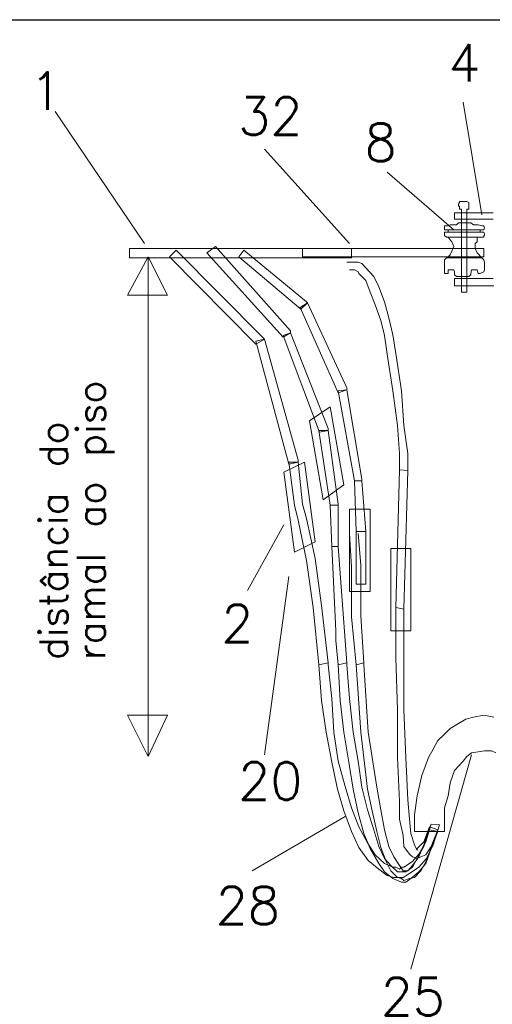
# Model space of a CAD drawing. Header units: metres. Extents: x -81 to 1042, y -541 to 334.
# Tile 60 of 130: x 330.1 to 331.29, y 156.8 to 159.28. Entities that reach past the tile are written whole.
import ezdxf

# ---------------------------------------------------------------- set-up
doc = ezdxf.new("R2010")
doc.units = ezdxf.units.M
doc.layers.add('LAYER 1', color=7, linetype='Continuous', lineweight=20)
doc.layers.add('P-CONTORNO', color=4, linetype='Continuous', lineweight=30)
doc.styles.add('txt', font='txt.shx')

msp = doc.modelspace()

# ---------------------------------------------------------------- linework, layer by layer
at = {"layer": 'LAYER 1', "color": 7}
for p, q in [((331.2633, 158.7891), (331.2161, 159.0724)), ((330.4134, 158.7164), (330.1887, 159.0488)), ((330.93, 158.7164), (330.7156, 158.9543)), ((331.1925, 158.7513), (331.0244, 158.8958)), ((331.2114, 158.8221), (331.2066, 158.8221)), ((331.2066, 158.8221), (331.2066, 158.8202)), ((331.2227, 158.8221), (331.2114, 158.8221)), ((331.2255, 158.8221), (331.2227, 158.8221)), ((331.2303, 158.8202), (331.2255, 158.8221)), ((331.2066, 158.8202), (331.2038, 158.8155)), ((331.2038, 158.8155), (331.2038, 158.8108)), ((331.2038, 158.8108), (331.2066, 158.8108)), ((331.2066, 158.8108), (331.2066, 158.8032)), ((331.2066, 158.8032), (331.2114, 158.8032)), ((331.2114, 158.8032), (331.2114, 158.5936)), ((331.2255, 158.5936), (331.2255, 158.8032)), ((331.2255, 158.8032), (331.2303, 158.8032)), ((331.2303, 158.8032), (331.2303, 158.8202)), ((331.1689, 158.7513), (331.1689, 158.7607)), ((331.1689, 158.7607), (331.1736, 158.7607)), ((331.2633, 158.7513), (331.1689, 158.7513)), ((331.1783, 158.7466), (331.1783, 158.7513)), ((331.1783, 158.7513), (331.2633, 158.7513)), ((331.2038, 158.7683), (331.235, 158.7683)), ((331.2633, 158.7513), (331.2586, 158.7513)), ((331.2586, 158.7513), (331.2586, 158.7447)), ((331.2633, 158.7607), (331.268, 158.7607)), ((331.268, 158.7513), (331.2633, 158.7513)), ((331.268, 158.7607), (331.2699, 158.756)), ((331.2699, 158.756), (331.268, 158.7513)), ((331.1689, 158.7371), (331.1689, 158.7447)), ((331.1689, 158.7447), (331.268, 158.7447)), ((331.1736, 158.7324), (331.1689, 158.7371)), ((331.1783, 158.7447), (331.1783, 158.7466)), ((331.2633, 158.7447), (331.1783, 158.7447)), ((331.2586, 158.7447), (331.2633, 158.7447)), ((331.268, 158.7447), (331.2699, 158.74)), ((331.2699, 158.7371), (331.268, 158.7371)), ((331.268, 158.7371), (331.268, 158.7324)), ((331.2699, 158.74), (331.2699, 158.7371)), ((331.251, 158.7211), (331.2463, 158.7164)), ((331.2463, 158.7164), (331.2463, 158.7041)), ((331.2463, 158.7041), (331.251, 158.6928)), ((330.4229, 158.6833), (330.4229, 157.4246)), ((331.1689, 158.6408), (331.1689, 158.6758)), ((331.1783, 158.6805), (331.2586, 158.6805)), ((331.2633, 158.6805), (331.1783, 158.6805)), ((331.251, 158.6928), (331.2633, 158.6805)), ((331.2633, 158.6805), (331.268, 158.6758)), ((331.268, 158.6758), (331.2699, 158.6692)), ((331.1783, 158.6503), (331.1783, 158.6408)), ((331.2369, 158.6503), (331.235, 158.6408)), ((331.251, 158.6503), (331.2369, 158.6503)), ((331.2539, 158.6408), (331.251, 158.6503)), ((331.2699, 158.6692), (331.2699, 158.655)), ((331.1783, 158.6408), (331.1689, 158.6408)), ((331.1944, 158.638), (331.1944, 158.6408)), ((331.1991, 158.6333), (331.1944, 158.638)), ((331.2303, 158.6333), (331.1991, 158.6333)), ((331.235, 158.638), (331.2303, 158.6333)), ((331.235, 158.6408), (331.235, 158.638)), ((331.2586, 158.6408), (331.2539, 158.6408)), ((331.268, 158.6455), (331.2586, 158.6408)), ((331.2114, 158.5936), (331.2255, 158.5936)), ((330.8289, 158.2697), (330.8809, 158.3056)), ((330.8809, 158.3056), (330.9158, 158.1092)), ((330.8639, 158.0714), (330.8289, 158.2697)), ((330.7647, 158.1404), (330.8167, 158.1658)), ((330.8167, 158.1658), (330.8431, 157.9657)), ((330.7912, 157.9392), (330.7647, 158.1404)), ((330.9158, 158.1092), (330.8639, 158.0714)), ((330.9819, 158.0478), (330.93, 158.0478)), ((330.93, 158.0478), (330.93, 157.8401)), ((330.9819, 157.8401), (330.9819, 158.0478)), ((330.7647, 158.0082), (330.6731, 157.8429)), ((330.8431, 157.9657), (330.7912, 157.9392)), ((331.0839, 157.9487), (331.0338, 157.9487)), ((331.0338, 157.9487), (331.0338, 157.7409)), ((331.0839, 157.7409), (331.0839, 157.9487)), ((330.777, 157.8778), (330.7156, 157.4293)), ((330.93, 157.8401), (330.9819, 157.8401)), ((331.0338, 157.7409), (331.0839, 157.7409)), ((331.183, 157.4954), (331.2038, 157.5077)), ((331.2038, 157.5077), (331.2227, 157.519)), ((331.2227, 157.519), (331.2416, 157.5237)), ((331.2416, 157.5237), (331.268, 157.5285)), ((331.268, 157.5285), (331.2935, 157.5237)), ((331.1689, 157.4812), (331.183, 157.4954)), ((331.1405, 157.4435), (331.1519, 157.4652)), ((331.1519, 157.4652), (331.1689, 157.4812)), ((331.1283, 157.4227), (331.1405, 157.4435)), ((331.2369, 157.434), (331.2255, 157.4246)), ((331.2539, 157.4369), (331.2369, 157.434)), ((331.2699, 157.4387), (331.2539, 157.4369)), ((331.2869, 157.4387), (331.2699, 157.4387)), ((331.2982, 157.434), (331.2869, 157.4387)), ((331.2369, 157.4293), (331.0839, 156.8892)), ((331.1122, 157.3774), (331.1283, 157.4227)), ((331.2161, 157.4133), (331.1944, 157.3896)), ((331.2255, 157.4246), (331.2161, 157.4133)), ((331.1944, 157.3896), (331.183, 157.3585)), ((331.0999, 157.3254), (331.1122, 157.3774)), ((331.183, 157.3585), (331.1783, 157.3254)), ((331.0933, 157.2782), (331.0999, 157.3254)), ((331.1783, 157.3254), (331.1689, 157.2952)), ((331.1689, 157.2952), (331.1689, 157.2357)), ((330.9186, 157.2735), (330.6845, 157.1366)), ((331.0933, 157.2357), (331.0933, 157.2782)), ((331.1689, 157.2357), (331.0933, 157.2357))]:
    msp.add_line(p, q, dxfattribs=at)
at = {"layer": 'LAYER 1'}
for p, q in [((331.2114, 158.8221), (331.2066, 158.8221)), ((331.2066, 158.8221), (331.2066, 158.8202)), ((331.2227, 158.8221), (331.2114, 158.8221)), ((331.2255, 158.8221), (331.2227, 158.8221)), ((331.2303, 158.8202), (331.2255, 158.8221)), ((331.2066, 158.8202), (331.2038, 158.8155)), ((331.2038, 158.8155), (331.2038, 158.8108)), ((331.2038, 158.8108), (331.2066, 158.8108)), ((331.2066, 158.8108), (331.2066, 158.8032)), ((331.2066, 158.8032), (331.2114, 158.8032)), ((331.2255, 158.8032), (331.2303, 158.8032)), ((331.2303, 158.8032), (331.2303, 158.8202)), ((331.2869, 158.7938), (331.1944, 158.7938)), ((331.1944, 158.7938), (331.1944, 158.7777)), ((331.1944, 158.7777), (331.2916, 158.7777)), ((331.2916, 158.7938), (331.2869, 158.7938)), ((331.1689, 158.7513), (331.1689, 158.7607)), ((331.1689, 158.7607), (331.1736, 158.7607)), ((331.1689, 158.7513), (331.1689, 158.7607)), ((331.1689, 158.7607), (331.1783, 158.7607)), ((331.1736, 158.7513), (331.1689, 158.7513)), ((331.1736, 158.7513), (331.1689, 158.7513)), ((331.1783, 158.7513), (331.1736, 158.7513)), ((331.1783, 158.7513), (331.1736, 158.7513)), ((331.1783, 158.7607), (331.183, 158.7636)), ((331.183, 158.7513), (331.1783, 158.7513)), ((331.1783, 158.7513), (331.1878, 158.7513)), ((331.1783, 158.7466), (331.1783, 158.7513)), ((331.1783, 158.7466), (331.1783, 158.7513)), ((331.1783, 158.7513), (331.183, 158.7513)), ((331.1878, 158.7513), (331.1783, 158.7513)), ((331.1925, 158.7636), (331.183, 158.7636)), ((331.183, 158.7513), (331.1925, 158.7513)), ((331.1925, 158.7513), (331.183, 158.7513)), ((331.1944, 158.7636), (331.1878, 158.7636)), ((331.1878, 158.7513), (331.1944, 158.7513)), ((331.1944, 158.7513), (331.1878, 158.7513)), ((331.1991, 158.7636), (331.1925, 158.7636)), ((331.1925, 158.7513), (331.1991, 158.7513)), ((331.1991, 158.7513), (331.1925, 158.7513)), ((331.2038, 158.7513), (331.1944, 158.7513)), ((331.2038, 158.7513), (331.1944, 158.7513)), ((331.1991, 158.7636), (331.2038, 158.7683)), ((331.2066, 158.7513), (331.1991, 158.7513)), ((331.2066, 158.7513), (331.1991, 158.7513)), ((331.2038, 158.7683), (331.2066, 158.7683)), ((331.2114, 158.7683), (331.2038, 158.7683)), ((331.2038, 158.7513), (331.2114, 158.7513)), ((331.2114, 158.7513), (331.2038, 158.7513)), ((331.2161, 158.7683), (331.2066, 158.7683)), ((331.2066, 158.7513), (331.2161, 158.7513)), ((331.2161, 158.7513), (331.2066, 158.7513)), ((331.2208, 158.7683), (331.2114, 158.7683)), ((331.2114, 158.7513), (331.2208, 158.7513)), ((331.2208, 158.7513), (331.2114, 158.7513)), ((331.2227, 158.7683), (331.2161, 158.7683)), ((331.2161, 158.7513), (331.2227, 158.7513)), ((331.2227, 158.7513), (331.2161, 158.7513)), ((331.2255, 158.7683), (331.2208, 158.7683)), ((331.2208, 158.7513), (331.2255, 158.7513)), ((331.2255, 158.7513), (331.2208, 158.7513)), ((331.2303, 158.7683), (331.2227, 158.7683)), ((331.2227, 158.7513), (331.2303, 158.7513)), ((331.2303, 158.7513), (331.2227, 158.7513)), ((331.235, 158.7683), (331.2255, 158.7683)), ((331.2255, 158.7513), (331.235, 158.7513)), ((331.235, 158.7513), (331.2255, 158.7513)), ((331.2369, 158.7513), (331.2303, 158.7513)), ((331.2369, 158.7513), (331.2303, 158.7513)), ((331.235, 158.7683), (331.2416, 158.7636)), ((331.2416, 158.7513), (331.235, 158.7513)), ((331.2416, 158.7513), (331.235, 158.7513)), ((331.2463, 158.7513), (331.2369, 158.7513)), ((331.251, 158.7513), (331.2369, 158.7513)), ((331.251, 158.7636), (331.2416, 158.7636)), ((331.2416, 158.7513), (331.251, 158.7513)), ((331.2539, 158.7513), (331.2416, 158.7513)), ((331.2539, 158.7636), (331.2463, 158.7636)), ((331.2463, 158.7513), (331.2539, 158.7513)), ((331.251, 158.7513), (331.2586, 158.7513)), ((331.2586, 158.7513), (331.251, 158.7513)), ((331.2539, 158.7636), (331.2633, 158.7607)), ((331.2633, 158.7513), (331.2539, 158.7513)), ((331.2539, 158.7513), (331.2633, 158.7513)), ((331.268, 158.7513), (331.2586, 158.7513)), ((331.2586, 158.7447), (331.2586, 158.7513)), ((331.2633, 158.7513), (331.2586, 158.7513)), ((331.2586, 158.7513), (331.2586, 158.7447)), ((331.2633, 158.7607), (331.268, 158.7607)), ((331.2633, 158.7607), (331.268, 158.7607)), ((331.268, 158.7513), (331.2633, 158.7513)), ((331.268, 158.7607), (331.2699, 158.756)), ((331.268, 158.7607), (331.2699, 158.756)), ((331.2699, 158.756), (331.268, 158.7513)), ((331.2699, 158.756), (331.268, 158.7513)), ((331.1689, 158.7371), (331.1689, 158.7447)), ((331.1689, 158.7447), (331.1736, 158.7447)), ((331.1689, 158.7371), (331.1689, 158.7447)), ((331.1689, 158.7447), (331.1783, 158.7447)), ((331.1736, 158.7324), (331.1689, 158.7371)), ((331.1736, 158.7324), (331.1689, 158.7371)), ((331.1736, 158.7447), (331.1783, 158.7447)), ((331.1783, 158.7324), (331.1736, 158.7324)), ((331.1783, 158.7324), (331.1736, 158.7324)), ((331.1783, 158.7447), (331.1783, 158.7466)), ((331.1783, 158.7447), (331.1783, 158.7466)), ((331.183, 158.7447), (331.1783, 158.7447)), ((331.1878, 158.7447), (331.1783, 158.7447)), ((331.183, 158.7447), (331.1783, 158.7447)), ((331.1783, 158.7447), (331.1878, 158.7447)), ((331.1783, 158.7324), (331.183, 158.7324)), ((331.1783, 158.7324), (331.1878, 158.7324)), ((331.1783, 158.7324), (331.183, 158.7324)), ((331.183, 158.7258), (331.1783, 158.7324)), ((331.1783, 158.7324), (331.1878, 158.7324)), ((331.1925, 158.7447), (331.183, 158.7447)), ((331.183, 158.7447), (331.1925, 158.7447)), ((331.183, 158.7324), (331.1925, 158.7324)), ((331.183, 158.7324), (331.1925, 158.7324)), ((331.1878, 158.7211), (331.183, 158.7258)), ((331.1944, 158.7447), (331.1878, 158.7447)), ((331.1878, 158.7447), (331.1944, 158.7447)), ((331.1878, 158.7324), (331.1944, 158.7324)), ((331.1878, 158.7324), (331.1944, 158.7324)), ((331.1991, 158.7447), (331.1925, 158.7447)), ((331.1925, 158.7447), (331.1991, 158.7447)), ((331.1925, 158.7324), (331.1991, 158.7324)), ((331.1991, 158.7324), (331.1925, 158.7324)), ((331.2038, 158.7447), (331.1944, 158.7447)), ((331.1944, 158.7447), (331.2038, 158.7447)), ((331.1944, 158.7324), (331.2038, 158.7324)), ((331.2038, 158.7324), (331.1944, 158.7324)), ((331.2066, 158.7447), (331.1991, 158.7447)), ((331.1991, 158.7447), (331.2066, 158.7447)), ((331.1991, 158.7324), (331.2066, 158.7324)), ((331.2066, 158.7324), (331.1991, 158.7324)), ((331.2114, 158.7447), (331.2038, 158.7447)), ((331.2038, 158.7447), (331.2114, 158.7447)), ((331.2038, 158.7324), (331.2114, 158.7324)), ((331.2114, 158.7324), (331.2038, 158.7324)), ((331.2161, 158.7447), (331.2066, 158.7447)), ((331.2066, 158.7447), (331.2161, 158.7447)), ((331.2066, 158.7324), (331.2161, 158.7324)), ((331.2161, 158.7324), (331.2066, 158.7324)), ((331.2208, 158.7447), (331.2114, 158.7447)), ((331.2114, 158.7447), (331.2208, 158.7447)), ((331.2114, 158.7324), (331.2208, 158.7324)), ((331.2208, 158.7324), (331.2114, 158.7324)), ((331.2227, 158.7447), (331.2161, 158.7447)), ((331.2161, 158.7447), (331.2227, 158.7447)), ((331.2161, 158.7324), (331.2227, 158.7324)), ((331.2227, 158.7324), (331.2161, 158.7324)), ((331.2255, 158.7447), (331.2208, 158.7447)), ((331.2208, 158.7447), (331.2255, 158.7447)), ((331.2208, 158.7324), (331.2255, 158.7324)), ((331.2255, 158.7324), (331.2208, 158.7324)), ((331.2303, 158.7447), (331.2227, 158.7447)), ((331.2227, 158.7447), (331.2303, 158.7447)), ((331.2227, 158.7324), (331.251, 158.7324)), ((331.2303, 158.7324), (331.2227, 158.7324)), ((331.235, 158.7447), (331.2255, 158.7447)), ((331.2255, 158.7447), (331.235, 158.7447)), ((331.2369, 158.7447), (331.2303, 158.7447)), ((331.2303, 158.7447), (331.2369, 158.7447)), ((331.2416, 158.7447), (331.235, 158.7447)), ((331.235, 158.7447), (331.2416, 158.7447)), ((331.2463, 158.7447), (331.2369, 158.7447)), ((331.2369, 158.7447), (331.251, 158.7447)), ((331.251, 158.7447), (331.2416, 158.7447)), ((331.2416, 158.7447), (331.2539, 158.7447)), ((331.2539, 158.7447), (331.2463, 158.7447)), ((331.2586, 158.7447), (331.251, 158.7447)), ((331.251, 158.7447), (331.2586, 158.7447)), ((331.251, 158.7324), (331.2586, 158.7324)), ((331.251, 158.7324), (331.251, 158.7211)), ((331.251, 158.7211), (331.251, 158.7324)), ((331.251, 158.7324), (331.2586, 158.7324)), ((331.251, 158.7258), (331.251, 158.7211)), ((331.2633, 158.7447), (331.2539, 158.7447)), ((331.2633, 158.7447), (331.2539, 158.7447)), ((331.2539, 158.7324), (331.2633, 158.7324)), ((331.2586, 158.7447), (331.268, 158.7447)), ((331.2586, 158.7447), (331.2633, 158.7447)), ((331.268, 158.7324), (331.2586, 158.7324)), ((331.2633, 158.7447), (331.268, 158.7447)), ((331.268, 158.7324), (331.2633, 158.7324)), ((331.268, 158.7447), (331.2699, 158.74)), ((331.268, 158.7447), (331.2699, 158.74)), ((331.2699, 158.7371), (331.268, 158.7371)), ((331.268, 158.7371), (331.268, 158.7324)), ((331.2699, 158.7371), (331.268, 158.7371)), ((331.268, 158.7371), (331.268, 158.7324)), ((331.2699, 158.74), (331.2699, 158.7371)), ((331.2699, 158.74), (331.2699, 158.7371)), ((330.9347, 158.7041), (330.3757, 158.7041)), ((330.3757, 158.7041), (330.3757, 158.6805)), ((330.4937, 158.6994), (330.4767, 158.6833)), ((330.7109, 158.4803), (330.4937, 158.6994)), ((330.5929, 158.7088), (330.5711, 158.6928)), ((330.7817, 158.4963), (330.5929, 158.7088)), ((330.6637, 158.6994), (330.6514, 158.6833)), ((330.8214, 158.57), (330.6637, 158.6994)), ((331.268, 158.7041), (330.8119, 158.7041)), ((330.8119, 158.7041), (330.8119, 158.6833)), ((330.9347, 158.6805), (330.9347, 158.7041)), ((331.183, 158.688), (331.1878, 158.6975)), ((331.1925, 158.7088), (331.1878, 158.7211)), ((331.1878, 158.6975), (331.1925, 158.7088)), ((331.1878, 158.6975), (331.1925, 158.7088)), ((331.268, 158.6833), (331.268, 158.7041)), ((330.371, 158.5861), (330.4229, 158.6833)), ((330.3757, 158.6805), (330.9347, 158.6805)), ((330.4229, 158.6833), (330.472, 158.5861)), ((330.4767, 158.6833), (330.6939, 158.4633)), ((330.5711, 158.6928), (330.7628, 158.4803)), ((330.6514, 158.6833), (330.8072, 158.5511)), ((330.8119, 158.6833), (331.268, 158.6833)), ((331.1689, 158.6758), (331.1736, 158.6805)), ((331.1689, 158.6455), (331.1689, 158.6758)), ((331.1736, 158.6805), (331.1783, 158.6805)), ((331.1736, 158.6805), (331.1783, 158.6805)), ((331.1783, 158.6833), (331.183, 158.688)), ((331.1783, 158.6805), (331.1783, 158.6833)), ((331.1783, 158.6805), (331.183, 158.6805)), ((331.1783, 158.6805), (331.1878, 158.6805)), ((331.183, 158.6805), (331.1783, 158.6805)), ((331.183, 158.6805), (331.1925, 158.6805)), ((331.1925, 158.6805), (331.183, 158.6805)), ((331.1878, 158.6805), (331.1944, 158.6805)), ((331.1944, 158.6805), (331.1878, 158.6805)), ((331.1925, 158.6805), (331.1991, 158.6805)), ((331.1925, 158.6805), (331.1991, 158.6805)), ((331.1944, 158.6805), (331.2038, 158.6805)), ((331.1944, 158.6805), (331.2038, 158.6805)), ((331.1991, 158.6805), (331.2066, 158.6805)), ((331.1991, 158.6805), (331.2066, 158.6805)), ((331.2114, 158.6805), (331.2038, 158.6805)), ((331.2038, 158.6805), (331.2114, 158.6805)), ((331.2161, 158.6805), (331.2066, 158.6805)), ((331.2066, 158.6805), (331.2161, 158.6805)), ((331.2208, 158.6805), (331.2114, 158.6805)), ((331.2114, 158.6805), (331.2208, 158.6805)), ((331.2227, 158.6805), (331.2161, 158.6805)), ((331.2161, 158.6805), (331.2227, 158.6805)), ((331.2255, 158.6805), (331.2208, 158.6805)), ((331.2208, 158.6805), (331.2255, 158.6805)), ((331.2303, 158.6805), (331.2227, 158.6805)), ((331.2227, 158.6805), (331.2303, 158.6805)), ((331.2255, 158.6805), (331.235, 158.6805)), ((331.2303, 158.6805), (331.2369, 158.6805)), ((331.235, 158.6805), (331.2416, 158.6805)), ((331.251, 158.6805), (331.2369, 158.6805)), ((331.2539, 158.6805), (331.2416, 158.6805)), ((330.9517, 158.6692), (330.9234, 158.6692)), ((330.93, 158.6503), (330.9422, 158.6503)), ((330.9422, 158.6503), (330.9517, 158.6455)), ((330.9611, 158.6663), (330.9517, 158.6692)), ((330.9706, 158.655), (330.9611, 158.6663)), ((330.9913, 158.6333), (330.9706, 158.655)), ((331.1689, 158.6503), (331.1689, 158.671)), ((331.183, 158.6503), (331.1783, 158.6503)), ((331.1783, 158.6503), (331.1783, 158.6408)), ((331.1878, 158.6503), (331.1783, 158.6503)), ((331.1925, 158.6503), (331.183, 158.6503)), ((331.1944, 158.6455), (331.1925, 158.6503)), ((331.2699, 158.6503), (331.268, 158.6455)), ((331.2699, 158.6663), (331.2699, 158.6503)), ((330.9517, 158.6455), (330.9536, 158.6408)), ((330.9536, 158.6408), (330.9706, 158.6238)), ((330.9706, 158.6238), (330.9819, 158.5936)), ((331.0036, 158.6078), (330.9913, 158.6333)), ((331.1783, 158.6408), (331.1736, 158.6408)), ((331.1783, 158.6408), (331.1736, 158.6408)), ((331.1944, 158.638), (331.1944, 158.6455)), ((331.1944, 158.638), (331.1944, 158.6408)), ((331.1991, 158.6333), (331.1944, 158.638)), ((331.2916, 158.6285), (331.1944, 158.6285)), ((331.1944, 158.6285), (331.1944, 158.6097)), ((331.2038, 158.6333), (331.1991, 158.6333)), ((331.2066, 158.6333), (331.1991, 158.6333)), ((331.2038, 158.6333), (331.2114, 158.6333)), ((331.2066, 158.6333), (331.2161, 158.6333)), ((331.2114, 158.6333), (331.2208, 158.6333)), ((331.2161, 158.6333), (331.2227, 158.6333)), ((331.2208, 158.6333), (331.2255, 158.6333)), ((331.2227, 158.6333), (331.2303, 158.6333)), ((331.0178, 158.57), (331.0036, 158.6078)), ((331.1944, 158.6097), (331.2935, 158.6097)), ((330.472, 158.5861), (330.371, 158.5861)), ((330.9819, 158.5936), (330.9942, 158.5624)), ((331.2114, 158.5936), (331.2255, 158.5936)), ((330.8242, 158.5672), (330.8053, 158.5558)), ((330.8053, 158.5558), (330.9016, 158.3405)), ((330.8072, 158.5511), (330.8242, 158.5672)), ((330.8242, 158.5672), (330.8214, 158.57)), ((330.9234, 158.3528), (330.8242, 158.5672)), ((330.9942, 158.5624), (331.0083, 158.5228)), ((331.0291, 158.5294), (331.0178, 158.57)), ((331.0386, 158.4869), (331.0291, 158.5294)), ((331.0083, 158.5228), (331.0178, 158.485)), ((330.7156, 158.4756), (330.6939, 158.4709)), ((330.6939, 158.4633), (330.7156, 158.4756)), ((330.7156, 158.4756), (330.7109, 158.4803)), ((330.8006, 158.1706), (330.7156, 158.4756)), ((330.7817, 158.4916), (330.7628, 158.485)), ((330.7628, 158.4803), (330.7817, 158.4916)), ((330.7628, 158.485), (330.8544, 158.2414)), ((330.7817, 158.4916), (330.7817, 158.4963)), ((330.8761, 158.2508), (330.7817, 158.4916)), ((331.0178, 158.485), (331.0244, 158.4378)), ((331.0461, 158.4397), (331.0386, 158.4869)), ((330.6939, 158.4709), (330.777, 158.1611)), ((331.0244, 158.4378), (331.0386, 158.3453)), ((331.0603, 158.3453), (331.0461, 158.4397)), ((330.9234, 158.3481), (330.9234, 158.3528)), ((330.9234, 158.3481), (330.9016, 158.3453)), ((330.9016, 158.3405), (330.9234, 158.3481)), ((330.9016, 158.3453), (330.9422, 158.1186)), ((330.9611, 158.1234), (330.9234, 158.3481)), ((331.0386, 158.3453), (331.0508, 158.2584)), ((331.0669, 158.2584), (331.0603, 158.3453)), ((330.8289, 158.2697), (330.8809, 158.3056)), ((330.8809, 158.3056), (330.9158, 158.1092)), ((330.8639, 158.0714), (330.8289, 158.2697)), ((331.0508, 158.2584), (331.0556, 158.1876)), ((331.0763, 158.1876), (331.0669, 158.2584)), ((330.8761, 158.2461), (330.8525, 158.2461)), ((330.8525, 158.2461), (330.8809, 158.0573)), ((330.8544, 158.2414), (330.8761, 158.2461)), ((330.8761, 158.2461), (330.8761, 158.2508)), ((330.9016, 158.0601), (330.8761, 158.2461)), ((331.0556, 158.1876), (331.0556, 158.147)), ((331.0763, 158.1451), (331.0763, 158.1876)), ((330.7647, 158.1404), (330.8167, 158.1658)), ((330.8006, 158.1658), (330.777, 158.1658)), ((330.777, 158.1658), (330.7912, 158.0573)), ((330.777, 158.1611), (330.8006, 158.1658)), ((330.8006, 158.1658), (330.8006, 158.1706)), ((330.8119, 158.0601), (330.8006, 158.1658)), ((330.8167, 158.1658), (330.8431, 157.9657)), ((330.7912, 157.9392), (330.7647, 158.1404)), ((331.0556, 158.147), (331.0461, 157.8004)), ((331.0556, 158.147), (331.0763, 158.1451)), ((331.0763, 158.1451), (331.0556, 158.147)), ((331.0669, 157.7957), (331.0763, 158.1451)), ((330.9158, 158.1092), (330.8639, 158.0714)), ((330.9611, 158.1186), (330.9422, 158.1186)), ((330.9422, 158.1186), (330.947, 157.9912)), ((330.9422, 158.1186), (330.9611, 158.1186)), ((330.9611, 158.1186), (330.9611, 158.1234)), ((330.9706, 157.9912), (330.9611, 158.1186)), ((330.7912, 158.0573), (330.8006, 158.0195)), ((330.8214, 158.0242), (330.8119, 158.0601)), ((330.9016, 158.0573), (330.8809, 158.0573)), ((330.8809, 158.0573), (330.8856, 157.9534)), ((330.8809, 158.0573), (330.9016, 158.0573)), ((330.9016, 158.0573), (330.9016, 158.0601)), ((330.9016, 157.9534), (330.9016, 158.0573)), ((330.9819, 158.0478), (330.93, 158.0478)), ((330.93, 158.0478), (330.93, 157.8401)), ((330.9819, 157.8401), (330.9819, 158.0478)), ((330.8006, 158.0195), (330.8214, 157.9184)), ((330.8431, 157.9232), (330.8214, 158.0242)), ((330.93, 157.9864), (330.9347, 157.9014)), ((330.9706, 157.9912), (330.947, 157.9912)), ((330.947, 157.9912), (330.947, 157.859)), ((330.947, 157.9912), (330.9706, 157.9912)), ((330.9583, 157.9062), (330.9517, 157.9864)), ((330.9706, 157.859), (330.9706, 157.9912)), ((330.8431, 157.9657), (330.7912, 157.9392)), ((330.9016, 157.9534), (330.8856, 157.9534)), ((330.8856, 157.9534), (330.895, 157.7409)), ((330.8856, 157.9534), (330.9016, 157.9534)), ((330.9186, 157.7173), (330.9016, 157.9534)), ((331.0839, 157.9487), (331.0338, 157.9487)), ((331.0338, 157.9487), (331.0338, 157.7409)), ((331.0839, 157.7409), (331.0839, 157.9487)), ((330.8214, 157.9184), (330.8384, 157.8004)), ((330.8591, 157.8051), (330.8431, 157.9232)), ((330.9583, 157.7787), (330.9583, 157.9062)), ((330.9347, 157.9014), (330.9347, 157.7768)), ((330.947, 157.859), (330.9706, 157.859)), ((330.93, 157.8401), (330.9819, 157.8401)), ((330.8761, 157.6607), (330.8591, 157.8051)), ((330.8384, 157.8004), (330.8525, 157.6559)), ((331.0461, 157.8004), (331.0669, 157.7957)), ((331.0461, 157.8004), (331.0461, 157.6729)), ((331.0669, 157.5426), (331.0669, 157.8004)), ((331.0669, 157.8004), (331.0669, 157.7957)), ((330.9347, 157.7768), (330.947, 157.6559)), ((330.9659, 157.6607), (330.9583, 157.7787)), ((330.895, 157.7409), (330.895, 157.7173)), ((330.895, 157.7409), (330.895, 157.7296)), ((331.0338, 157.7409), (331.0839, 157.7409)), ((330.895, 157.7173), (330.9016, 157.6559)), ((330.9234, 157.6607), (330.9186, 157.7173)), ((330.8525, 157.6559), (330.8761, 157.6607)), ((330.8525, 157.6559), (330.8591, 157.5662)), ((330.8761, 157.6559), (330.8761, 157.6607)), ((330.8856, 157.5709), (330.8761, 157.6559)), ((330.9016, 157.6559), (330.9234, 157.6607)), ((330.9016, 157.6559), (330.9064, 157.5662)), ((330.9234, 157.6559), (330.9234, 157.6607)), ((330.93, 157.5709), (330.9234, 157.6559)), ((330.947, 157.6559), (330.9659, 157.6607)), ((330.947, 157.6559), (330.9583, 157.486)), ((330.9659, 157.6559), (330.9659, 157.6607)), ((330.9772, 157.486), (330.9659, 157.6559)), ((331.0461, 157.6729), (331.0508, 157.5426)), ((330.8591, 157.5662), (330.8714, 157.486)), ((330.8903, 157.486), (330.8856, 157.5709)), ((330.9064, 157.5662), (330.9158, 157.486)), ((330.9394, 157.486), (330.93, 157.5709)), ((331.0508, 157.5426), (331.0508, 157.4227)), ((331.0716, 157.4227), (331.0669, 157.5426)), ((330.472, 157.5285), (330.371, 157.5285)), ((330.371, 157.5285), (330.4229, 157.4246)), ((330.4229, 157.4246), (330.472, 157.5285)), ((331.183, 157.4954), (331.2038, 157.5077)), ((331.2038, 157.5077), (331.2227, 157.519)), ((331.2227, 157.519), (331.2416, 157.5237)), ((331.2416, 157.5237), (331.268, 157.5285)), ((331.268, 157.5285), (331.2935, 157.5237)), ((330.8714, 157.486), (330.8856, 157.4104)), ((330.9016, 157.4133), (330.8903, 157.486)), ((330.9158, 157.486), (330.9281, 157.4104)), ((330.9517, 157.4133), (330.9394, 157.486)), ((330.9583, 157.486), (330.9753, 157.3424)), ((330.9989, 157.3472), (330.9772, 157.486)), ((331.1689, 157.4812), (331.183, 157.4954)), ((331.1405, 157.4435), (331.1519, 157.4652)), ((331.1519, 157.4652), (331.1689, 157.4812)), ((331.1283, 157.4227), (331.1405, 157.4435)), ((331.2369, 157.434), (331.2255, 157.4246)), ((331.2539, 157.4369), (331.2369, 157.434)), ((331.2699, 157.4387), (331.2539, 157.4369)), ((331.2869, 157.4387), (331.2699, 157.4387)), ((331.2982, 157.434), (331.2869, 157.4387)), ((330.8856, 157.4104), (330.8998, 157.3424)), ((330.9186, 157.349), (330.9016, 157.4133)), ((330.9281, 157.4104), (330.9394, 157.3424)), ((330.9611, 157.3472), (330.9517, 157.4133)), ((331.0508, 157.4227), (331.0556, 157.3113)), ((331.0763, 157.316), (331.0716, 157.4227)), ((331.1122, 157.3774), (331.1283, 157.4227)), ((331.2161, 157.4133), (331.1944, 157.3896)), ((331.2255, 157.4246), (331.2161, 157.4133)), ((331.1944, 157.3896), (331.183, 157.3585)), ((331.0999, 157.3254), (331.1122, 157.3774)), ((331.183, 157.3585), (331.1783, 157.3254)), ((330.8998, 157.3424), (330.9158, 157.2877)), ((330.9347, 157.2952), (330.9186, 157.349)), ((330.9394, 157.3424), (330.9517, 157.2829)), ((330.9753, 157.2905), (330.9611, 157.3472)), ((330.9753, 157.3424), (330.9866, 157.2877)), ((331.0083, 157.2905), (330.9989, 157.3472)), ((331.0556, 157.3113), (331.0556, 157.2669)), ((331.0811, 157.2669), (331.0763, 157.316)), ((331.0933, 157.2782), (331.0999, 157.3254)), ((331.1783, 157.3254), (331.1689, 157.2952)), ((330.9158, 157.2877), (330.9347, 157.2357)), ((330.9536, 157.248), (330.9347, 157.2952)), ((330.9913, 157.2404), (330.9753, 157.2905)), ((330.9866, 157.2877), (330.9989, 157.2357)), ((331.0178, 157.2404), (331.0083, 157.2905)), ((331.1689, 157.2952), (331.1689, 157.2357)), ((330.9517, 157.2829), (330.9659, 157.231)), ((331.0556, 157.2669), (331.065, 157.2263)), ((331.0839, 157.231), (331.0811, 157.2669)), ((331.0933, 157.2357), (331.0933, 157.2782)), ((330.9347, 157.2357), (330.9536, 157.1961)), ((330.9753, 157.2074), (330.9536, 157.248)), ((331.0036, 157.198), (330.9913, 157.2404)), ((330.9989, 157.2357), (331.0083, 157.1961)), ((331.0291, 157.198), (331.0178, 157.2404)), ((331.1689, 157.2357), (331.0933, 157.2357)), ((331.1311, 157.248), (331.1169, 157.2027)), ((331.1311, 157.248), (331.1169, 157.2102)), ((331.1311, 157.2404), (331.1169, 157.198)), ((331.1358, 157.2546), (331.1217, 157.2102)), ((331.1519, 157.2404), (331.1311, 157.248)), ((331.1519, 157.2404), (331.1311, 157.248)), ((331.1519, 157.2357), (331.1311, 157.2404)), ((331.1566, 157.2527), (331.1358, 157.2546)), ((331.1358, 157.1961), (331.1519, 157.2404)), ((331.1358, 157.198), (331.1519, 157.2404)), ((331.1358, 157.1932), (331.1519, 157.2357)), ((331.1405, 157.2027), (331.1566, 157.2527)), ((330.9659, 157.231), (330.9819, 157.1932)), ((331.065, 157.2263), (331.0669, 157.198)), ((331.0933, 157.2027), (331.0839, 157.231)), ((331.1169, 157.2102), (331.0999, 157.1932)), ((331.1217, 157.2102), (331.1047, 157.1791)), ((330.9536, 157.1961), (330.9772, 157.163)), ((330.9942, 157.1772), (330.9753, 157.2074)), ((330.9819, 157.1932), (331.0036, 157.1555)), ((331.0178, 157.1677), (331.0036, 157.198)), ((331.0083, 157.1961), (331.0225, 157.1602)), ((331.0414, 157.1725), (331.0291, 157.198)), ((331.0669, 157.198), (331.0811, 157.1791)), ((331.0999, 157.1885), (331.0933, 157.2027)), ((331.1169, 157.198), (331.0999, 157.1677)), ((331.0999, 157.1932), (331.0999, 157.1885)), ((331.1169, 157.2027), (331.1047, 157.1725)), ((331.1217, 157.1772), (331.1358, 157.198)), ((331.1217, 157.1555), (331.1358, 157.1932)), ((331.1235, 157.1677), (331.1405, 157.2027)), ((331.1235, 157.163), (331.1358, 157.1961)), ((330.9772, 157.163), (331.0036, 157.1413)), ((331.0178, 157.1555), (330.9942, 157.1772)), ((331.0338, 157.1507), (331.0178, 157.1677)), ((331.0225, 157.1602), (331.0338, 157.1366)), ((331.0556, 157.1507), (331.0414, 157.1725)), ((331.0886, 157.1602), (331.0669, 157.146)), ((331.0811, 157.1791), (331.0886, 157.1725)), ((331.1047, 157.1791), (331.0886, 157.1602)), ((331.1047, 157.1725), (331.0886, 157.1507)), ((331.0886, 157.1725), (331.0999, 157.1677)), ((331.0999, 157.1677), (331.0886, 157.146)), ((331.0999, 157.1677), (331.1094, 157.1725)), ((331.1047, 157.146), (331.1235, 157.1677)), ((331.1094, 157.1725), (331.1217, 157.1772)), ((331.1094, 157.1366), (331.1235, 157.163)), ((331.0036, 157.1555), (331.0178, 157.1347)), ((331.0036, 157.1413), (331.0244, 157.1252)), ((331.0386, 157.146), (331.0178, 157.1555)), ((331.0508, 157.1347), (331.0338, 157.1507)), ((331.0338, 157.1366), (331.0508, 157.1205)), ((331.0461, 157.146), (331.0386, 157.146)), ((331.0556, 157.1413), (331.0461, 157.146)), ((331.065, 157.1366), (331.0556, 157.1507)), ((331.0603, 157.146), (331.0556, 157.1413)), ((331.0669, 157.146), (331.0603, 157.146)), ((331.0669, 157.1366), (331.065, 157.1366)), ((331.0763, 157.1366), (331.0669, 157.1366)), ((331.0886, 157.146), (331.0716, 157.1347)), ((331.0886, 157.1507), (331.0763, 157.1366)), ((331.0811, 157.13), (331.1047, 157.146)), ((331.0933, 157.1205), (331.1094, 157.1366)), ((331.1047, 157.1347), (331.1217, 157.1555)), ((331.0178, 157.1347), (331.0386, 157.1177)), ((331.0244, 157.1252), (331.0414, 157.1205)), ((331.0386, 157.1177), (331.0508, 157.113)), ((331.0414, 157.1205), (331.065, 157.1205)), ((331.0716, 157.1347), (331.0508, 157.1347)), ((331.0508, 157.1205), (331.0603, 157.1177)), ((331.0508, 157.113), (331.0603, 157.1082)), ((331.0603, 157.1177), (331.0669, 157.113)), ((331.065, 157.1205), (331.0811, 157.13)), ((331.0669, 157.113), (331.0811, 157.1177)), ((331.0716, 157.1082), (331.0839, 157.1177)), ((331.0811, 157.1177), (331.0933, 157.1205)), ((331.0839, 157.1177), (331.1047, 157.1347)), ((331.0603, 157.1082), (331.0716, 157.1082))]:
    msp.add_line(p, q, dxfattribs=at)
at = {"layer": 'P-CONTORNO'}
msp.add_line((328.5201, 159.2801), (335.9706, 159.2801), dxfattribs=at)

# ---------------------------------------------------------------- texts
at = {"attachment_point": 7, "line_spacing_factor": 0.798, "style": 'txt'}
for s, insert, char_height, width in [('4', (331.1783, 159.1243), 0.0944, 0.113314), ('1', (330.1254, 159.0535), 0.0944, 0.113314), ('32', (330.6495, 158.9902), 0.09443, 0.226629), ('8', (330.9677, 158.9241), 0.0944, 0.113314), ('2', (330.607, 157.7126), 0.0944, 0.113314), ('20', (330.6495, 157.316), 0.09443, 0.226629), ('28', (330.5929, 157.0025), 0.09443, 0.226629), ('25', (331.0083, 156.773), 0.09443, 0.226629)]:
    msp.add_mtext(s, dxfattribs=dict(at, insert=insert, char_height=char_height, width=width))
at = {"char_height": 0.070822, "attachment_point": 7, "rotation": 90.0002, "line_spacing_factor": 0.798, "style": 'txt'}
for s, insert, width in [('ramal ao piso', (330.3381, 157.6682), 1.104816), ('distância do', (330.2201, 157.6682), 1.01983)]:
    msp.add_mtext(s, dxfattribs=dict(at, insert=insert, width=width))

doc.saveas('drawing.dxf')
